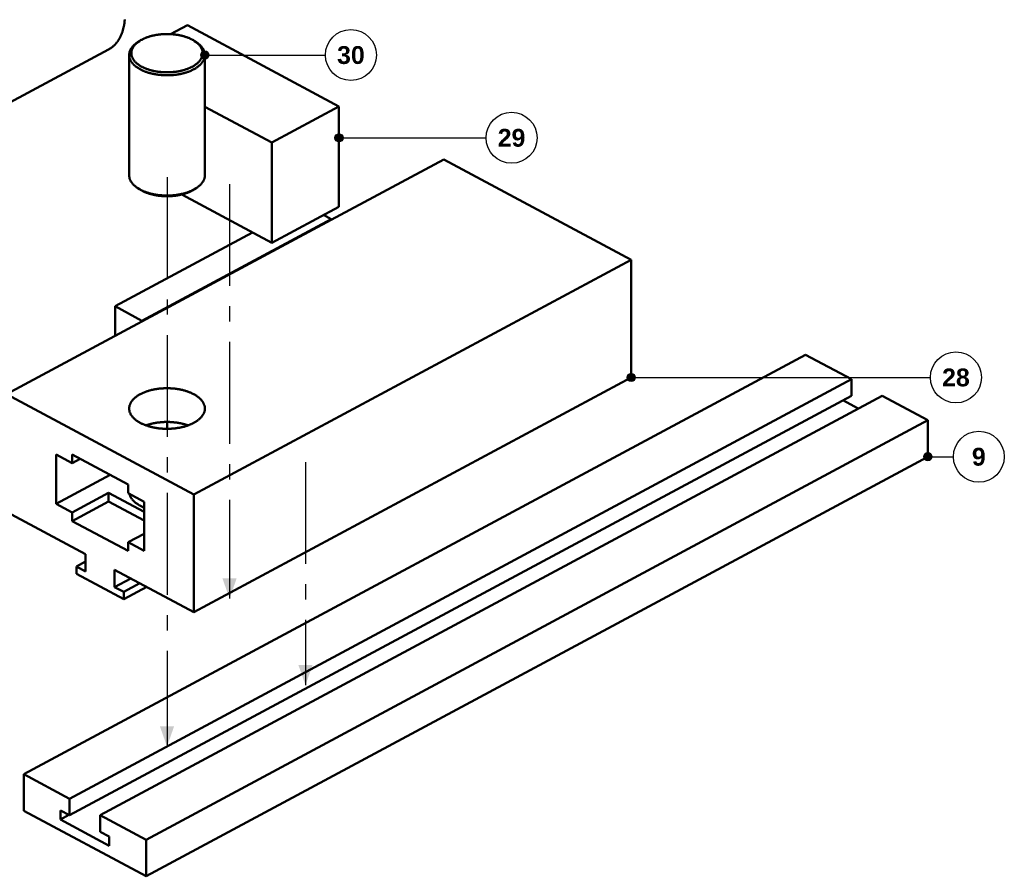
# Model space of a CAD drawing. Header units: millimetres. Extents: x 0 to 841, y 0 to 594.
# Tile 8 of 10: x 421 to 615, y 221 to 389. Entities that reach past the tile are written whole.
import ezdxf
from ezdxf.enums import TextEntityAlignment as Align

# ---------------------------------------------------------------- set-up
doc = ezdxf.new("R2010")
doc.units = ezdxf.units.MM
doc.linetypes.add('EJE', pattern=[31, 20, -4, 3, -4])
for name, color, linetype, lineweight in [('ACH', 7, 'CONTINUOUS', 13), ('COTA', 7, 'CONTINUOUS', 25), ('EJE', 7, 'EJE', 25), ('FINA', 7, 'CONTINUOUS', 25), ('TXT', 7, 'CONTINUOUS', 25), ('VIS', 7, 'CONTINUOUS', 50)]:
    doc.layers.add(name, color=color, linetype=linetype, lineweight=lineweight)
doc.styles.add('STDB', font='LiberationSans-Bold.ttf')

msp = doc.modelspace()

# ---------------------------------------------------------------- hatches: boundary and pattern name
at = {"layer": 'ACH'}
h = msp.add_hatch(color=7, dxfattribs=at)
h.dxf.hatch_style = 1
h.paths.add_polyline_path([(458.45, 382.05), (458.22, 382.62), (457.65, 382.85), (457.08, 382.62), (456.85, 382.05), (457.08, 381.49), (457.65, 381.25), (458.22, 381.49)])
h = msp.add_hatch(color=7, dxfattribs=at)
h.dxf.hatch_style = 1
h.paths.add_polyline_path([(484.76, 365.8), (484.52, 366.37), (483.96, 366.6), (483.39, 366.37), (483.16, 365.8), (483.39, 365.24), (483.96, 365), (484.52, 365.24)])
h = msp.add_hatch(color=7, dxfattribs=at)
h.dxf.hatch_style = 1
h.paths.add_polyline_path([(542.1, 318.76), (541.86, 319.33), (541.3, 319.56), (540.73, 319.33), (540.5, 318.76), (540.73, 318.2), (541.3, 317.96), (541.86, 318.2)])
h = msp.add_hatch(color=7, dxfattribs=at)
h.dxf.hatch_style = 1
h.paths.add_polyline_path([(600.3, 303.2), (600.07, 303.76), (599.5, 304), (598.93, 303.76), (598.7, 303.2), (598.93, 302.63), (599.5, 302.4), (600.07, 302.63)])

# ---------------------------------------------------------------- linework, layer by layer
at = {"layer": 'COTA'}
for p, q in [((457.65, 382.05), (481.31, 382.05)), ((483.96, 365.8), (512.83, 365.8)), ((541.3, 318.76), (600.01, 318.76)), ((599.5, 303.2), (604.5, 303.2))]:
    msp.add_line(p, q, dxfattribs=at)
for centre in [(457.65, 382.05), (483.96, 365.8), (541.3, 318.76), (599.5, 303.2)]:
    msp.add_circle(centre, 0.8, dxfattribs=at)
for points in [[(462.5, 275.34), (463.9, 279.34), (461.1, 279.34)], [(477.4, 258.34), (478.8, 262.34), (476, 262.34)], [(450.23, 246.3), (451.63, 250.3), (448.83, 250.3)]]:
    msp.add_solid(points, dxfattribs=at)
at = {"layer": 'EJE'}
for p, q in [((450.23, 358.09), (450.23, 246.3)), ((462.5, 356.72), (462.5, 275.34)), ((477.4, 302.16), (477.4, 258.34))]:
    msp.add_line(p, q, dxfattribs=at)
at = {"layer": 'FINA'}
for centre in [(486.31, 382.05), (517.83, 365.8), (605.01, 318.76), (609.5, 303.2)]:
    msp.add_circle(centre, 5, dxfattribs=at)
at = {"layer": 'VIS'}
for points in [[(438.76, 383.15), (438.87, 383.21), (438.98, 383.28), (439.09, 383.34), (439.2, 383.42), (439.31, 383.49), (439.41, 383.57), (439.51, 383.65), (439.61, 383.73), (439.71, 383.81), (439.81, 383.9), (439.9, 383.99), (439.99, 384.08), (440.08, 384.17), (440.17, 384.27), (440.25, 384.37), (440.33, 384.47), (440.41, 384.57), (440.49, 384.67), (440.57, 384.78), (440.64, 384.88), (440.71, 384.99), (440.78, 385.1), (440.84, 385.21), (440.91, 385.32), (440.97, 385.44), (441.03, 385.55), (441.09, 385.67), (441.14, 385.78), (441.2, 385.9), (441.25, 386.02), (441.3, 386.14), (441.35, 386.26), (441.39, 386.38), (441.43, 386.5), (441.48, 386.62), (441.52, 386.75), (441.55, 386.87), (441.59, 386.99), (441.62, 387.12), (441.66, 387.24), (441.69, 387.37), (441.72, 387.49), (441.74, 387.62), (441.77, 387.75), (441.8, 387.87), (441.82, 388), (441.84, 388.13), (441.86, 388.26), (441.88, 388.38), (441.89, 388.51), (441.91, 388.64), (441.92, 388.77), (441.93, 388.9), (441.95, 389.03)], [(450.94, 386.15), (454.23, 387.91)], [(454.23, 387.91), (483.96, 371.95)], [(444.51, 384.59), (444.4, 384.52), (444.3, 384.45), (444.19, 384.37), (444.09, 384.29), (443.99, 384.21), (443.9, 384.13), (443.8, 384.04), (443.71, 383.96), (443.62, 383.87), (443.54, 383.77), (443.45, 383.68), (443.37, 383.58), (443.3, 383.47), (443.23, 383.37), (443.16, 383.26), (443.1, 383.15), (443.04, 383.04), (442.99, 382.92), (442.94, 382.8), (442.9, 382.68), (442.87, 382.56), (442.84, 382.43), (442.83, 382.31), (442.81, 382.18), (442.81, 382.05)], [(444.83, 384.8), (444.73, 384.73), (444.62, 384.66), (444.52, 384.58), (444.42, 384.5), (444.32, 384.42), (444.22, 384.34), (444.13, 384.25), (444.04, 384.16), (443.95, 384.07), (443.87, 383.97), (443.79, 383.87), (443.71, 383.77), (443.64, 383.67), (443.57, 383.56), (443.5, 383.45), (443.45, 383.33), (443.4, 383.22), (443.35, 383.1), (443.31, 382.97), (443.28, 382.85), (443.26, 382.72), (443.24, 382.6), (443.24, 382.47), (443.24, 382.34), (443.24, 382.21), (443.26, 382.09), (443.28, 381.96), (443.32, 381.84), (443.36, 381.72), (443.4, 381.6), (443.45, 381.48), (443.51, 381.37), (443.57, 381.25), (443.64, 381.15), (443.72, 381.04), (443.79, 380.94), (443.88, 380.84), (443.96, 380.75), (444.05, 380.65), (444.14, 380.56), (444.23, 380.48), (444.33, 380.39), (444.43, 380.31), (444.53, 380.23), (444.63, 380.16), (444.74, 380.08), (444.84, 380.01), (444.95, 379.95), (445.06, 379.88), (445.17, 379.82), (445.29, 379.75), (445.4, 379.7), (445.51, 379.64), (445.63, 379.58), (445.74, 379.53), (445.86, 379.48), (445.98, 379.43), (446.1, 379.38), (446.22, 379.33), (446.34, 379.29), (446.46, 379.25), (446.58, 379.21), (446.7, 379.17), (446.82, 379.13), (446.95, 379.1), (447.07, 379.06), (447.19, 379.03), (447.32, 379), (447.44, 378.97), (447.57, 378.94), (447.69, 378.91), (447.82, 378.89), (447.94, 378.86), (448.07, 378.84), (448.19, 378.82), (448.32, 378.8), (448.45, 378.78), (448.57, 378.76), (448.7, 378.75), (448.83, 378.73), (448.95, 378.72), (449.08, 378.71), (449.21, 378.7), (449.34, 378.69), (449.46, 378.68), (449.59, 378.67), (449.72, 378.67), (449.85, 378.66), (449.98, 378.66), (450.1, 378.66), (450.23, 378.66), (450.36, 378.66), (450.49, 378.66), (450.61, 378.66), (450.74, 378.67), (450.87, 378.67), (451, 378.68), (451.13, 378.69), (451.25, 378.7), (451.38, 378.71), (451.51, 378.72), (451.64, 378.73), (451.76, 378.75), (451.89, 378.76), (452.02, 378.78), (452.14, 378.8), (452.27, 378.82), (452.39, 378.84), (452.52, 378.86), (452.65, 378.89), (452.77, 378.91), (452.9, 378.94), (453.02, 378.97), (453.15, 379), (453.27, 379.03), (453.39, 379.06), (453.52, 379.1), (453.64, 379.13), (453.76, 379.17), (453.88, 379.21), (454, 379.25), (454.13, 379.29), (454.25, 379.34), (454.36, 379.38), (454.48, 379.43), (454.6, 379.48), (454.72, 379.53), (454.83, 379.58), (454.95, 379.64), (455.06, 379.7), (455.18, 379.76)], [(444.83, 384.8), (444.51, 384.59)], [(455.63, 384.8), (455.52, 384.87), (455.41, 384.94), (455.3, 385), (455.19, 385.06), (455.07, 385.12), (454.96, 385.18), (454.84, 385.24), (454.73, 385.29), (454.61, 385.34), (454.49, 385.39), (454.37, 385.44), (454.25, 385.49), (454.13, 385.53), (454.01, 385.57), (453.89, 385.61), (453.77, 385.65), (453.65, 385.69), (453.52, 385.73), (453.4, 385.76), (453.27, 385.79), (453.15, 385.82), (453.03, 385.85), (452.9, 385.88), (452.78, 385.91), (452.65, 385.94), (452.52, 385.96), (452.4, 385.98), (452.27, 386), (452.15, 386.02), (452.02, 386.04), (451.89, 386.06), (451.76, 386.08), (451.64, 386.09), (451.51, 386.1), (451.38, 386.12), (451.25, 386.13), (451.13, 386.14), (451, 386.15), (450.87, 386.15), (450.74, 386.16), (450.61, 386.16), (450.49, 386.17), (450.36, 386.17), (450.23, 386.17), (450.1, 386.17), (449.97, 386.17), (449.85, 386.16), (449.72, 386.16), (449.59, 386.15), (449.46, 386.15), (449.33, 386.14), (449.21, 386.13), (449.08, 386.12), (448.95, 386.1), (448.82, 386.09), (448.7, 386.08), (448.57, 386.06), (448.44, 386.04), (448.32, 386.02), (448.19, 386), (448.06, 385.98), (447.94, 385.96), (447.81, 385.94), (447.68, 385.91), (447.56, 385.88), (447.43, 385.85), (447.31, 385.82), (447.19, 385.79), (447.06, 385.76), (446.94, 385.73), (446.82, 385.69), (446.69, 385.65), (446.57, 385.61), (446.45, 385.57), (446.33, 385.53), (446.21, 385.49), (446.09, 385.44), (445.97, 385.39), (445.85, 385.34), (445.73, 385.29), (445.62, 385.24), (445.5, 385.18), (445.39, 385.12), (445.27, 385.06), (445.16, 385), (445.05, 384.94), (444.94, 384.87), (444.83, 384.8)], [(455.18, 379.76), (455.29, 379.82), (455.4, 379.88), (455.51, 379.95), (455.62, 380.02), (455.72, 380.09), (455.83, 380.16), (455.93, 380.24), (456.03, 380.31), (456.13, 380.39), (456.23, 380.48), (456.32, 380.56), (456.41, 380.65), (456.5, 380.75), (456.59, 380.84), (456.67, 380.94), (456.75, 381.04), (456.82, 381.15), (456.89, 381.26), (456.95, 381.37), (457.01, 381.48), (457.06, 381.6), (457.11, 381.72), (457.14, 381.84), (457.18, 381.96), (457.2, 382.09), (457.22, 382.21), (457.23, 382.34), (457.23, 382.47), (457.22, 382.6), (457.2, 382.72), (457.18, 382.85), (457.15, 382.97), (457.11, 383.1), (457.06, 383.22), (457.01, 383.33), (456.96, 383.45), (456.89, 383.56), (456.82, 383.67), (456.75, 383.77), (456.67, 383.87), (456.59, 383.97), (456.51, 384.07), (456.42, 384.16), (456.33, 384.25), (456.24, 384.34), (456.14, 384.42), (456.04, 384.5), (455.94, 384.58), (455.84, 384.66), (455.73, 384.73), (455.63, 384.8)], [(455.63, 384.8), (455.95, 384.59)], [(457.65, 382.05), (457.65, 382.18), (457.64, 382.31), (457.62, 382.43), (457.59, 382.56), (457.56, 382.68), (457.52, 382.8), (457.47, 382.92), (457.42, 383.04), (457.36, 383.15), (457.3, 383.26), (457.23, 383.37), (457.16, 383.47), (457.09, 383.58), (457.01, 383.68), (456.92, 383.77), (456.84, 383.87), (456.75, 383.96), (456.66, 384.04), (456.56, 384.13), (456.47, 384.21), (456.37, 384.29), (456.27, 384.37), (456.16, 384.45), (456.06, 384.52), (455.95, 384.59)], [(388.54, 356.19), (438.76, 383.15)], [(442.81, 382.05), (442.81, 381.93), (442.83, 381.8), (442.84, 381.67), (442.87, 381.55), (442.9, 381.42), (442.94, 381.3), (442.99, 381.18), (443.04, 381.07), (443.1, 380.95), (443.16, 380.84), (443.23, 380.73), (443.3, 380.63), (443.38, 380.52), (443.46, 380.42), (443.54, 380.33), (443.63, 380.23), (443.72, 380.14), (443.81, 380.05), (443.91, 379.97), (444.01, 379.89), (444.11, 379.81), (444.21, 379.73), (444.31, 379.65), (444.42, 379.58), (444.52, 379.51), (444.63, 379.44), (444.74, 379.37), (444.85, 379.31), (444.96, 379.25), (445.08, 379.19), (445.19, 379.13), (445.31, 379.07), (445.42, 379.02), (445.54, 378.97), (445.66, 378.92), (445.77, 378.87), (445.89, 378.82), (446.01, 378.78), (446.13, 378.73), (446.25, 378.69), (446.37, 378.65), (446.5, 378.61), (446.62, 378.57), (446.74, 378.54), (446.87, 378.5), (446.99, 378.47), (447.11, 378.44), (447.24, 378.41), (447.36, 378.38), (447.49, 378.35), (447.61, 378.33), (447.74, 378.3), (447.86, 378.28), (447.99, 378.26), (448.12, 378.24), (448.24, 378.22), (448.37, 378.2), (448.5, 378.18), (448.62, 378.16), (448.75, 378.15), (448.88, 378.14), (449, 378.13), (449.13, 378.11), (449.26, 378.1), (449.39, 378.1), (449.51, 378.09), (449.64, 378.08), (449.77, 378.08), (449.9, 378.07), (450.03, 378.07), (450.15, 378.07), (450.28, 378.07), (450.41, 378.07), (450.54, 378.07), (450.67, 378.08), (450.79, 378.08), (450.92, 378.09), (451.05, 378.09), (451.18, 378.1), (451.31, 378.11), (451.43, 378.12), (451.56, 378.13), (451.69, 378.15), (451.81, 378.16), (451.94, 378.18), (452.07, 378.19), (452.19, 378.21), (452.32, 378.23), (452.45, 378.25), (452.57, 378.27), (452.7, 378.3), (452.83, 378.32), (452.95, 378.35), (453.08, 378.37), (453.2, 378.4), (453.32, 378.43), (453.45, 378.46), (453.57, 378.5), (453.7, 378.53), (453.82, 378.57), (453.94, 378.6), (454.06, 378.64), (454.18, 378.68), (454.31, 378.72), (454.43, 378.77), (454.55, 378.81), (454.66, 378.86), (454.78, 378.91), (454.9, 378.96), (455.02, 379.01), (455.13, 379.06), (455.25, 379.12), (455.36, 379.18), (455.48, 379.24)], [(442.81, 382.05), (442.81, 358.45)], [(455.48, 379.24), (455.59, 379.3), (455.7, 379.36), (455.81, 379.43), (455.92, 379.5), (456.03, 379.57), (456.13, 379.64), (456.24, 379.72), (456.34, 379.79), (456.44, 379.88), (456.54, 379.96), (456.64, 380.04), (456.73, 380.13), (456.82, 380.22), (456.91, 380.32), (456.99, 380.42), (457.07, 380.52), (457.15, 380.62), (457.22, 380.72), (457.29, 380.83), (457.36, 380.95), (457.42, 381.06), (457.47, 381.18), (457.52, 381.3), (457.56, 381.42), (457.59, 381.54), (457.62, 381.67), (457.63, 381.8), (457.65, 381.93), (457.65, 382.05)], [(457.65, 382.05), (457.65, 358.45)], [(470.77, 364.87), (457.65, 371.91)], [(483.96, 371.95), (470.77, 364.87)], [(483.96, 352.27), (483.96, 371.95)], [(470.77, 345.19), (470.77, 364.87)], [(482.46, 349.68), (504.57, 361.55)], [(504.57, 361.55), (541.3, 341.83)], [(442.81, 358.45), (442.81, 358.32), (442.83, 358.19), (442.84, 358.07), (442.87, 357.94), (442.9, 357.82), (442.94, 357.7), (442.99, 357.58), (443.04, 357.46), (443.1, 357.35), (443.16, 357.24), (443.23, 357.13), (443.3, 357.02), (443.37, 356.92), (443.45, 356.82), (443.54, 356.73), (443.62, 356.63), (443.71, 356.54), (443.8, 356.45), (443.9, 356.37), (443.99, 356.29), (444.09, 356.21), (444.19, 356.13), (444.3, 356.05), (444.4, 355.98), (444.51, 355.91)], [(455.95, 355.91), (456.06, 355.98), (456.16, 356.05), (456.27, 356.13), (456.37, 356.21), (456.47, 356.29), (456.56, 356.37), (456.66, 356.45), (456.75, 356.54), (456.84, 356.63), (456.92, 356.73), (457.01, 356.82), (457.09, 356.92), (457.16, 357.02), (457.23, 357.13), (457.3, 357.24), (457.36, 357.35), (457.42, 357.46), (457.47, 357.58), (457.52, 357.7), (457.56, 357.82), (457.59, 357.94), (457.62, 358.07), (457.64, 358.19), (457.65, 358.32), (457.65, 358.45)], [(444.51, 355.91), (444.61, 355.84), (444.72, 355.77), (444.84, 355.71), (444.95, 355.65), (445.06, 355.59), (445.17, 355.53), (445.29, 355.47), (445.41, 355.42), (445.52, 355.37), (445.64, 355.32), (445.76, 355.27), (445.88, 355.22), (446, 355.17), (446.12, 355.13), (446.24, 355.09), (446.36, 355.05), (446.48, 355.01), (446.6, 354.97), (446.73, 354.93), (446.85, 354.9), (446.98, 354.87), (447.1, 354.83), (447.22, 354.8), (447.35, 354.77), (447.47, 354.75), (447.6, 354.72), (447.72, 354.7), (447.85, 354.67), (447.98, 354.65), (448.1, 354.63), (448.23, 354.61), (448.36, 354.59), (448.48, 354.57), (448.61, 354.56), (448.74, 354.54), (448.87, 354.53), (448.99, 354.52), (449.12, 354.51), (449.25, 354.5), (449.38, 354.49), (449.5, 354.48), (449.63, 354.47), (449.76, 354.47), (449.89, 354.47), (450.02, 354.46), (450.15, 354.46), (450.27, 354.46), (450.4, 354.46), (450.53, 354.46), (450.66, 354.47), (450.79, 354.47), (450.91, 354.48), (451.04, 354.49), (451.17, 354.49), (451.3, 354.5), (451.43, 354.51), (451.55, 354.53), (451.68, 354.54), (451.81, 354.55), (451.94, 354.57), (452.06, 354.59), (452.19, 354.6), (452.32, 354.62), (452.44, 354.64), (452.57, 354.66), (452.69, 354.69), (452.82, 354.71), (452.95, 354.74), (453.07, 354.77), (453.2, 354.79), (453.32, 354.82), (453.45, 354.86), (453.57, 354.89), (453.69, 354.92), (453.82, 354.96), (453.94, 354.99), (454.06, 355.03), (454.18, 355.07), (454.3, 355.12), (454.42, 355.16), (454.54, 355.2), (454.66, 355.25), (454.78, 355.3), (454.9, 355.35), (455.02, 355.4), (455.13, 355.46), (455.25, 355.51), (455.36, 355.57), (455.48, 355.63)], [(444.83, 355.7), (444.51, 355.91)], [(444.83, 355.7), (444.94, 355.63), (445.05, 355.56), (445.16, 355.5), (445.27, 355.44), (445.39, 355.38), (445.5, 355.32), (445.62, 355.26), (445.73, 355.21), (445.85, 355.16), (445.97, 355.11), (446.09, 355.06), (446.21, 355.01), (446.33, 354.97), (446.45, 354.93), (446.57, 354.89), (446.69, 354.85), (446.81, 354.81), (446.94, 354.77), (447.06, 354.74), (447.18, 354.71), (447.31, 354.68), (447.43, 354.65), (447.56, 354.62), (447.68, 354.59), (447.81, 354.56), (447.93, 354.54), (448.06, 354.52), (448.19, 354.5), (448.31, 354.48), (448.44, 354.46), (448.57, 354.44), (448.69, 354.42), (448.82, 354.41), (448.95, 354.4), (449.07, 354.38), (449.2, 354.37), (449.33, 354.36), (449.46, 354.35), (449.59, 354.35), (449.71, 354.34), (449.84, 354.34), (449.97, 354.33), (450.1, 354.33), (450.23, 354.33), (450.35, 354.33), (450.48, 354.33), (450.61, 354.34), (450.74, 354.34), (450.87, 354.35), (450.99, 354.35), (451.12, 354.36), (451.25, 354.37), (451.38, 354.38), (451.5, 354.39), (451.63, 354.41), (451.76, 354.42), (451.89, 354.44), (452.01, 354.46), (452.14, 354.47), (452.27, 354.49), (452.39, 354.52), (452.52, 354.54), (452.64, 354.56), (452.77, 354.59), (452.89, 354.61), (453.02, 354.64), (453.14, 354.67), (453.27, 354.7), (453.39, 354.74), (453.51, 354.77), (453.64, 354.81), (453.76, 354.84), (453.88, 354.88), (454, 354.92), (454.12, 354.97), (454.24, 355.01), (454.36, 355.06), (454.48, 355.1), (454.6, 355.15), (454.72, 355.21), (454.83, 355.26), (454.95, 355.31), (455.06, 355.37), (455.18, 355.43)], [(455.18, 355.43), (455.25, 355.47), (455.33, 355.52), (455.4, 355.56), (455.48, 355.6), (455.55, 355.65), (455.63, 355.7)], [(455.48, 355.63), (455.56, 355.67), (455.64, 355.72), (455.72, 355.76), (455.8, 355.81), (455.88, 355.86), (455.95, 355.91)], [(455.63, 355.7), (455.95, 355.91)], [(470.77, 345.19), (453.12, 354.67)], [(483.96, 352.27), (470.77, 345.19)], [(445.28, 329.9), (482.46, 349.86)], [(445.28, 329.72), (482.46, 349.68)], [(480.96, 350.67), (482.46, 349.86)], [(482.46, 349.68), (482.46, 349.86)], [(440.04, 332.72), (467.02, 347.2)], [(455.48, 295.76), (541.3, 341.83)], [(541.3, 318.76), (541.3, 341.83)], [(440.04, 326.9), (440.04, 332.72)], [(440.04, 332.72), (445.28, 329.9)], [(418.75, 315.48), (445.28, 329.72)], [(445.28, 329.72), (445.28, 329.9)], [(422.12, 240.87), (575.51, 323.23)], [(575.51, 323.23), (584.51, 318.4)], [(455.48, 272.69), (541.3, 318.76)], [(431.12, 236.04), (584.51, 318.4)], [(584.51, 318.4), (584.51, 315.18)], [(418.75, 315.48), (455.48, 295.76)], [(431.12, 232.82), (584.51, 315.18)], [(437.11, 232.82), (590.51, 315.18)], [(442.81, 312.66), (442.81, 312.79), (442.83, 312.91), (442.84, 313.04), (442.87, 313.16), (442.9, 313.29), (442.94, 313.41), (442.99, 313.53), (443.04, 313.64), (443.1, 313.76), (443.16, 313.87), (443.23, 313.97), (443.3, 314.08), (443.37, 314.18), (443.45, 314.28), (443.54, 314.38), (443.62, 314.47), (443.71, 314.56), (443.8, 314.65), (443.9, 314.74), (443.99, 314.82), (444.09, 314.9), (444.19, 314.98), (444.3, 315.05), (444.4, 315.12), (444.51, 315.19), (444.61, 315.26), (444.72, 315.33), (444.83, 315.39), (444.94, 315.45), (445.06, 315.51), (445.17, 315.57), (445.28, 315.63), (445.4, 315.68), (445.52, 315.74), (445.63, 315.79), (445.75, 315.83), (445.87, 315.88), (445.99, 315.93), (446.11, 315.97), (446.23, 316.01), (446.35, 316.05), (446.47, 316.09), (446.59, 316.13), (446.71, 316.17), (446.83, 316.2), (446.96, 316.23), (447.08, 316.27), (447.2, 316.3), (447.33, 316.33), (447.45, 316.35), (447.58, 316.38), (447.7, 316.4), (447.83, 316.43), (447.95, 316.45), (448.08, 316.47), (448.2, 316.49), (448.33, 316.51), (448.45, 316.53), (448.58, 316.54), (448.71, 316.56), (448.83, 316.57), (448.96, 316.58), (449.09, 316.6), (449.21, 316.61), (449.34, 316.61), (449.47, 316.62), (449.59, 316.63), (449.72, 316.63), (449.85, 316.64), (449.98, 316.64), (450.1, 316.64), (450.23, 316.64), (450.36, 316.64), (450.48, 316.64), (450.61, 316.64), (450.74, 316.63), (450.87, 316.63), (450.99, 316.62), (451.12, 316.61), (451.25, 316.61), (451.37, 316.6), (451.5, 316.58), (451.63, 316.57), (451.75, 316.56), (451.88, 316.54), (452.01, 316.53), (452.13, 316.51), (452.26, 316.49), (452.38, 316.47), (452.51, 316.45), (452.63, 316.43), (452.76, 316.4), (452.88, 316.38), (453.01, 316.35), (453.13, 316.33), (453.26, 316.3), (453.38, 316.27), (453.5, 316.23), (453.63, 316.2), (453.75, 316.17), (453.87, 316.13), (453.99, 316.09), (454.11, 316.05), (454.23, 316.01), (454.35, 315.97), (454.47, 315.93), (454.59, 315.88), (454.71, 315.83), (454.83, 315.79), (454.95, 315.74), (455.06, 315.68), (455.18, 315.63), (455.29, 315.57), (455.4, 315.51), (455.52, 315.45), (455.63, 315.39), (455.74, 315.33), (455.85, 315.26), (455.95, 315.19), (456.06, 315.12), (456.16, 315.05), (456.27, 314.98), (456.37, 314.9), (456.47, 314.82), (456.56, 314.74), (456.66, 314.65), (456.75, 314.56), (456.84, 314.47), (456.92, 314.38), (457.01, 314.28), (457.09, 314.18), (457.16, 314.08), (457.23, 313.97), (457.3, 313.87), (457.36, 313.76), (457.42, 313.64), (457.47, 313.53), (457.52, 313.41), (457.56, 313.29), (457.59, 313.16), (457.62, 313.04), (457.64, 312.91), (457.65, 312.79), (457.65, 312.66)], [(590.51, 315.18), (599.5, 310.35)], [(582.84, 314.28), (585.84, 312.67)], [(455.48, 309.84), (455.36, 309.78), (455.25, 309.72), (455.13, 309.67), (455.02, 309.62), (454.9, 309.56), (454.78, 309.51), (454.66, 309.47), (454.55, 309.42), (454.43, 309.37), (454.31, 309.33), (454.18, 309.29), (454.06, 309.25), (453.94, 309.21), (453.82, 309.17), (453.7, 309.14), (453.57, 309.1), (453.45, 309.07), (453.32, 309.04), (453.2, 309.01), (453.08, 308.98), (452.95, 308.95), (452.83, 308.93), (452.7, 308.9), (452.57, 308.88), (452.45, 308.86), (452.32, 308.84), (452.19, 308.82), (452.07, 308.8), (451.94, 308.78), (451.81, 308.77), (451.69, 308.75), (451.56, 308.74), (451.43, 308.73), (451.31, 308.72), (451.18, 308.71), (451.05, 308.7), (450.92, 308.69), (450.79, 308.69), (450.67, 308.68), (450.54, 308.68), (450.41, 308.68), (450.28, 308.68), (450.15, 308.68), (450.03, 308.68), (449.9, 308.68), (449.77, 308.68), (449.64, 308.69), (449.51, 308.69), (449.39, 308.7), (449.26, 308.71), (449.13, 308.72), (449, 308.73), (448.88, 308.74), (448.75, 308.76), (448.62, 308.77), (448.5, 308.79), (448.37, 308.8), (448.24, 308.82), (448.12, 308.84), (447.99, 308.86), (447.86, 308.88), (447.74, 308.91), (447.61, 308.93), (447.49, 308.96), (447.36, 308.98), (447.24, 309.01), (447.11, 309.04), (446.99, 309.08), (446.87, 309.11), (446.74, 309.14), (446.62, 309.18), (446.5, 309.22), (446.37, 309.26), (446.25, 309.3), (446.13, 309.34), (446.01, 309.38), (445.89, 309.43), (445.77, 309.47), (445.66, 309.52), (445.54, 309.57), (445.42, 309.63), (445.31, 309.68), (445.19, 309.74), (445.08, 309.79), (444.96, 309.85), (444.85, 309.92), (444.74, 309.98), (444.63, 310.05), (444.52, 310.11), (444.42, 310.18), (444.31, 310.26), (444.21, 310.33), (444.11, 310.41), (444.01, 310.49), (443.91, 310.57), (443.81, 310.66), (443.72, 310.75), (443.63, 310.84), (443.54, 310.93), (443.46, 311.03), (443.38, 311.13), (443.3, 311.23), (443.23, 311.34), (443.16, 311.45), (443.1, 311.56), (443.04, 311.67), (442.99, 311.79), (442.94, 311.91), (442.9, 312.03), (442.87, 312.15), (442.84, 312.28), (442.83, 312.4), (442.81, 312.53), (442.81, 312.66)], [(457.65, 312.66), (457.65, 312.53), (457.63, 312.4), (457.62, 312.27), (457.59, 312.15), (457.56, 312.02), (457.52, 311.9), (457.47, 311.78), (457.42, 311.66), (457.36, 311.55), (457.29, 311.44), (457.22, 311.33), (457.15, 311.22), (457.07, 311.12), (456.99, 311.02), (456.91, 310.92), (456.82, 310.83), (456.73, 310.74), (456.64, 310.65), (456.54, 310.56), (456.44, 310.48), (456.34, 310.4), (456.24, 310.32), (456.13, 310.25), (456.03, 310.17), (455.92, 310.1), (455.81, 310.03), (455.7, 309.97), (455.59, 309.9), (455.48, 309.84)], [(446.1, 309.35), (446.22, 309.39), (446.34, 309.43), (446.46, 309.47), (446.58, 309.51), (446.7, 309.55), (446.83, 309.58), (446.95, 309.61), (447.07, 309.65), (447.2, 309.68), (447.32, 309.71), (447.45, 309.73), (447.57, 309.76), (447.7, 309.79), (447.82, 309.81), (447.95, 309.83), (448.07, 309.85), (448.2, 309.87), (448.32, 309.89), (448.45, 309.91), (448.58, 309.93), (448.7, 309.94), (448.83, 309.95), (448.96, 309.97), (449.08, 309.98), (449.21, 309.99), (449.34, 310), (449.47, 310), (449.59, 310.01), (449.72, 310.02), (449.85, 310.02), (449.98, 310.02), (450.1, 310.02), (450.23, 310.03), (450.36, 310.02), (450.49, 310.02), (450.61, 310.02), (450.74, 310.02), (450.87, 310.01), (450.99, 310), (451.12, 310), (451.25, 309.99), (451.38, 309.98), (451.5, 309.97), (451.63, 309.95), (451.76, 309.94), (451.88, 309.93), (452.01, 309.91), (452.14, 309.89), (452.26, 309.87), (452.39, 309.85), (452.51, 309.83), (452.64, 309.81), (452.76, 309.79), (452.89, 309.76), (453.01, 309.73), (453.14, 309.71), (453.26, 309.68), (453.39, 309.65), (453.51, 309.61), (453.63, 309.58), (453.76, 309.55), (453.88, 309.51), (454, 309.47), (454.12, 309.43), (454.24, 309.39), (454.36, 309.35)], [(446.11, 227.99), (599.5, 310.35)], [(450.23, 308.68), (450.23, 310.03)], [(599.5, 303.2), (599.5, 310.35)], [(428.49, 303.63), (431.64, 301.94)], [(428.49, 303.63), (428.49, 293.97)], [(431.64, 303.64), (431.64, 301.94)], [(431.64, 303.64), (442.58, 297.76)], [(431.64, 301.94), (433.22, 302.79)], [(446.11, 220.84), (599.5, 303.2)], [(428.49, 293.97), (439.07, 299.65)], [(442.58, 297.76), (442.58, 296.06)], [(431.64, 292.28), (438.76, 296.1)], [(445.73, 292.36), (438.76, 296.1)], [(438.76, 294.4), (438.76, 296.1)], [(442.58, 296.06), (445.73, 294.37)], [(445.73, 293.21), (445.62, 293.26), (445.5, 293.31), (445.38, 293.37), (445.27, 293.42), (445.15, 293.48), (445.04, 293.54), (444.93, 293.6), (444.81, 293.66), (444.7, 293.72), (444.59, 293.79), (444.49, 293.86), (444.38, 293.93), (444.28, 294.01), (444.17, 294.08), (444.07, 294.16), (443.97, 294.24), (443.88, 294.32), (443.78, 294.41), (443.69, 294.5), (443.6, 294.59), (443.52, 294.69), (443.43, 294.78), (443.36, 294.88), (443.28, 294.99), (443.21, 295.09), (443.14, 295.2), (443.08, 295.31), (443.03, 295.43), (442.98, 295.55), (442.93, 295.67), (442.89, 295.79), (442.86, 295.91)], [(455.48, 272.69), (455.48, 295.76)], [(428.49, 293.97), (431.64, 292.28)], [(431.64, 290.58), (438.76, 294.4)], [(438.76, 294.4), (445.73, 290.66)], [(445.73, 294.37), (445.73, 284.71)], [(418.75, 292.4), (434.27, 284.07)], [(431.64, 292.28), (431.64, 290.58)], [(445.73, 293.29), (445.72, 293.29), (445.7, 293.28), (445.69, 293.27), (445.67, 293.27), (445.66, 293.26), (445.64, 293.25)], [(431.64, 290.58), (442.58, 284.7)], [(442.58, 286.4), (445.73, 288.09)], [(442.58, 286.4), (445.73, 284.71)], [(442.58, 286.4), (442.58, 284.7)], [(434.27, 280.68), (434.27, 284.07)], [(432.47, 281.64), (434.27, 282.61)], [(432.47, 280.21), (432.47, 281.64)], [(432.47, 281.64), (434.27, 280.68)], [(432.47, 280.21), (441.76, 275.22)], [(439.96, 277.62), (439.96, 281.02)], [(439.96, 281.02), (455.48, 272.69)], [(439.96, 277.62), (443.13, 279.32)], [(441.76, 276.65), (444.93, 278.35)], [(439.96, 277.62), (441.76, 276.65)], [(441.76, 275.22), (446.26, 277.64)], [(441.76, 275.22), (441.76, 276.65)], [(422.12, 233.72), (422.12, 240.87)], [(422.12, 240.87), (431.12, 236.04)], [(431.12, 236.04), (431.12, 232.82)], [(429.32, 233.79), (429.32, 232)], [(429.32, 233.79), (431.12, 232.82)], [(422.12, 233.72), (446.11, 220.84)], [(429.32, 232), (430.98, 232.89)], [(429.32, 232), (438.91, 226.85)], [(437.11, 232.82), (446.11, 227.99)], [(437.11, 232.82), (437.11, 229.6)], [(437.11, 229.6), (438.91, 228.64)], [(438.91, 228.64), (438.91, 226.85)], [(446.11, 220.84), (446.11, 227.99)]]:
    msp.add_lwpolyline(points, dxfattribs=at)

# ---------------------------------------------------------------- texts
at = {"layer": 'TXT', "style": 'STDB'}
for s, p in [('30', (486.31, 382.05)), ('29', (517.83, 365.8)), ('28', (605.01, 318.76)), ('9', (609.5, 303.2))]:
    msp.add_text(s, height=3.5, dxfattribs=at).set_placement(p, align=Align.MIDDLE_CENTER)

doc.saveas('drawing.dxf')
